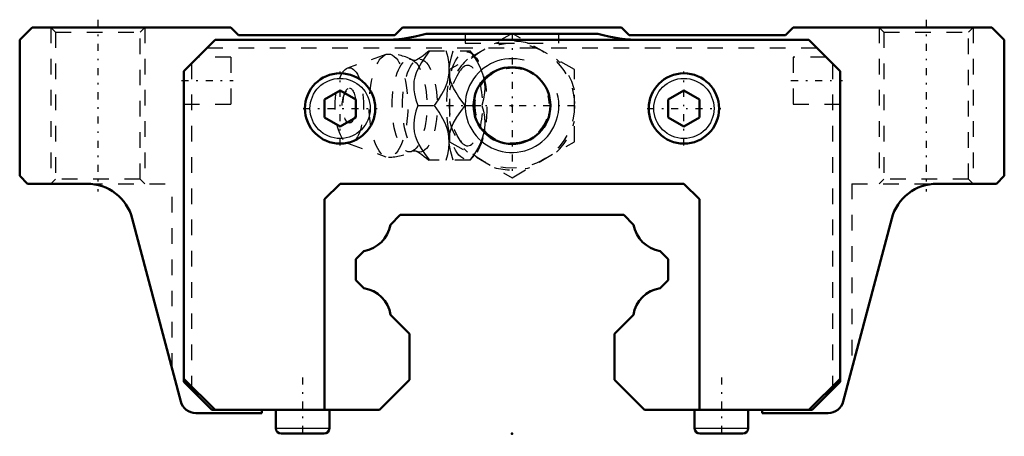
# Model space of a CAD drawing. Header units: millimetres. Extents: x -31.5 to 31.5, y -0.2 to 26.5.
import ezdxf

# ---------------------------------------------------------------- set-up
doc = ezdxf.new("R2010")
doc.units = ezdxf.units.MM
doc.linetypes.add('Center', pattern=[1.5, 0.45, -0.5, 0.05, -0.5])
doc.linetypes.add('Dashed', pattern=[2, 1, -1])
for name, color, linetype, lineweight in [('2d ConnectionPoints', 7, 'Continuous', 50), ('AM_0', 7, 'Continuous', 50), ('AM_4', 3, 'Continuous', 25), ('AM_5', 3, 'Continuous', 25), ('AM_7', 7, 'Center', 25), ('AM_9', 6, 'Dashed', 25)]:
    doc.layers.add(name, color=color, linetype=linetype, lineweight=lineweight)

# ---------------------------------------------------------------- blocks, each defined once
blk = doc.blocks.new('1_ih4lgt18vi8my88lqyn2yw1ub________0_in_HSR20C1SS_GK__BLOCK_1B_M6F__2')
at = {"layer": 'AM_5', "linetype": 'Dashed'}
blk.add_arc((0, 21), 2.386, 75, 15, dxfattribs=at)
at = {"layer": 'AM_7'}
blk.add_line((-4.2, 21), (4.2, 21), dxfattribs=at)
at = {"layer": 'AM_9'}
for p, q in [((0, 25.619), (-4, 23.309)), ((4, 23.309), (0, 25.619)), ((-8.065, 24.271), (-10.522, 23.403)), ((-5.317, 24.5), (-2.667, 24.5)), ((-2.371, 24.151), (-2.667, 24.5)), ((-4, 23.309), (-4, 18.691)), ((4, 18.691), (4, 23.309)), ((-6.03, 21), (-4.96, 21)), ((-3.002, 21), (-1.932, 21)), ((-10.522, 18.597), (-8.065, 17.729)), ((-4, 18.691), (0, 16.381)), ((0, 16.381), (4, 18.691)), ((-2.667, 17.5), (-2.371, 17.849)), ((-2.667, 17.5), (-5.317, 17.5))]:
    blk.add_line(p, q, dxfattribs=at)
for points in [[(-5.273, 24.5), (-5.544, 24.136), (-5.795, 23.763), (-6.013, 23.378), (-6.132, 23.107), (-6.22, 22.83), (-6.273, 22.554), (-6.29, 22.28), (-6.275, 22.012), (-6.236, 21.75), (-6.145, 21.371), (-6.03, 21)], [(-5.314, 24.503), (-5.39, 24.432), (-5.53, 24.312), (-5.692, 24.187), (-5.876, 24.06), (-6.083, 23.933), (-6.128, 23.908)], [(-4.96, 21), (-4.706, 21.359), (-4.479, 21.729), (-4.283, 22.125), (-4.136, 22.53), (-4.067, 22.811), (-4.026, 23.091), (-4.013, 23.378), (-4.026, 23.66), (-4.092, 24.086), (-4.203, 24.5)], [(-4.014, 23.369), (-3.965, 23.75), (-3.874, 24.129), (-3.759, 24.5)], [(-2.689, 24.5), (-2.435, 24.141), (-2.208, 23.771), (-2.012, 23.375), (-1.865, 22.97), (-1.796, 22.689), (-1.755, 22.409), (-1.742, 22.122), (-1.755, 21.84), (-1.821, 21.414), (-1.932, 21)], [(-6.128, 23.908), (-6.133, 23.905), (-6.156, 23.896), (-6.196, 23.887), (-6.252, 23.885), (-6.302, 23.893), (-6.332, 23.903), (-6.341, 23.907)], [(-4.001, 22.933), (-4.002, 22.946), (-4.018, 23.15), (-4.017, 23.31)], [(-3.002, 21), (-3.399, 21.546), (-3.581, 21.83), (-3.742, 22.122), (-3.833, 22.322), (-3.908, 22.525), (-3.966, 22.736), (-4.001, 22.933)], [(-6.03, 21), (-6.143, 20.636), (-6.234, 20.263), (-6.285, 19.878), (-6.286, 19.607), (-6.255, 19.33), (-6.188, 19.054), (-6.086, 18.78), (-5.956, 18.512), (-5.803, 18.25), (-5.548, 17.871), (-5.273, 17.5)], [(-4.203, 17.5), (-4.104, 17.859), (-4.038, 18.229), (-4.013, 18.625), (-4.04, 19.03), (-4.093, 19.311), (-4.174, 19.591), (-4.284, 19.878), (-4.419, 20.16), (-4.669, 20.586), (-4.96, 21)], [(-4.002, 19.06), (-3.972, 19.236), (-3.917, 19.446), (-3.845, 19.65), (-3.756, 19.851), (-3.532, 20.25), (-3.277, 20.629), (-3.002, 21)], [(-1.932, 21), (-1.833, 20.641), (-1.767, 20.271), (-1.742, 19.875), (-1.77, 19.47), (-1.822, 19.189), (-1.903, 18.909), (-2.013, 18.622), (-2.148, 18.34), (-2.398, 17.914), (-2.689, 17.5)], [(-4.015, 18.647), (-4.019, 18.822), (-4.006, 19.025), (-4.002, 19.06)], [(-3.759, 17.5), (-3.92, 18.046), (-3.979, 18.33), (-4.013, 18.618)], [(-6.342, 18.093), (-6.333, 18.097), (-6.305, 18.107), (-6.261, 18.114), (-6.201, 18.114), (-6.158, 18.104), (-6.134, 18.095), (-6.128, 18.092)], [(-6.13, 18.093), (-5.963, 17.996), (-5.776, 17.873), (-5.61, 17.751), (-5.464, 17.632), (-5.338, 17.519), (-5.313, 17.496)]]:
    blk.add_lwpolyline(points, dxfattribs=at)
blk.add_circle((0, 21), 4, dxfattribs=at)
for centre, radius, start, end in [((0, 21), 4.12, 73.86243, 106.13757), ((-7.903, 21), 3.3, 61.76048, 90), ((0, 21), 4.12, 133.86243, 166.13757), ((0, 21), 4.12, 13.86243, 46.13757), ((-9.071, 21), 1.82, 148.36971, 211.63029), ((0, 21), 4.12, 193.86243, 226.13757), ((0, 21), 4.12, 313.86243, 346.13757), ((-7.903, 21), 3.3, 270, 298.23952), ((0, 21), 4.12, 253.86243, 286.13757)]:
    blk.add_arc(centre, radius, start, end, dxfattribs=at)
for centre, major_axis in [((-7.903, 21), (0, 3.3)), ((-6.561, 21), (0, 2.965)), ((-5.9, 21), (0, 2.971)), ((-2.893, 21), (0, 3.445)), ((-10.403, 21), (0, 2.424)), ((-10.403, 21), (0, 1.117))]:
    blk.add_ellipse(centre, major_axis=major_axis, ratio=0.374607, dxfattribs=at)
blk.add_ellipse((-2.841, 21), major_axis=(0, -2.572), ratio=0.374607, start_param=5.781061, end_param=9.926902, dxfattribs=at)
blk = doc.blocks.new('2_HSR20CSSB_M6F11_S_0_in_HSR20C1SS_GK__BLOCK_1B_M6F__2')
at = {"layer": 'AM_0'}
for p, q in [((-30.7, 26), (-31.5, 25.2)), ((-18, 26), (-30.7, 26)), ((-17.5, 25.5), (-18, 26)), ((-7, 26), (-7.5, 25.5)), ((7, 26), (-7, 26)), ((7.5, 25.5), (7, 26)), ((18, 26), (17.5, 25.5)), ((30.7, 26), (18, 26)), ((31.5, 25.2), (30.7, 26)), ((-31.5, 25.2), (-31.5, 16.5)), ((-21, 23.2), (-19, 25.2)), ((-19, 25.2), (19, 25.2)), ((-7.5, 25.5), (-17.5, 25.5)), ((5.5, 25.6), (-5.5, 25.6)), ((17.5, 25.5), (7.5, 25.5)), ((19, 25.2), (21, 23.2)), ((31.5, 16.5), (31.5, 25.2)), ((-21, 23.2), (-21, 3.317)), ((21, 23.2), (21, 3.317)), ((-11, 21.972), (-12, 21.394)), ((-10, 21.394), (-11, 21.972)), ((11, 21.972), (10, 21.394)), ((12, 21.394), (11, 21.972)), ((-12, 21.394), (-12, 20.24)), ((-10, 20.24), (-10, 21.394)), ((10, 21.394), (10, 20.24)), ((12, 20.24), (12, 21.394)), ((-12, 20.24), (-11, 19.662)), ((-11, 19.662), (-10, 20.24)), ((10, 20.24), (11, 19.662)), ((11, 19.662), (12, 20.24)), ((-31.5, 16.5), (-31, 16)), ((31, 16), (31.5, 16.5)), ((-31, 16), (-27.194, 16)), ((-11, 16), (-12, 15)), ((11, 16), (-11, 16)), ((12, 15), (11, 16)), ((27.194, 16), (31, 16)), ((-12, 15), (-12, 1.517)), ((12, 1.517), (12, 15)), ((-7.16, 14), (-7.784, 13.376)), ((7.16, 14), (-7.16, 14)), ((7.784, 13.376), (7.16, 14)), ((-24.294, 13.767), (-21.197, 2.061)), ((21.197, 2.061), (24.294, 13.767)), ((-9.471, 11.689), (-10, 11.16)), ((10, 11.16), (9.471, 11.689)), ((-10, 11.16), (-10, 9.83)), ((10, 9.83), (10, 11.16)), ((-10, 9.83), (-9.484, 9.314)), ((9.484, 9.314), (10, 9.83)), ((-7.767, 7.597), (-6.55, 6.38)), ((6.55, 6.38), (7.767, 7.597)), ((-6.55, 6.38), (-6.55, 3.45)), ((6.55, 3.45), (6.55, 6.38)), ((-21, 3.517), (-19, 1.517)), ((-19.2, 1.517), (-21, 3.317)), ((-6.55, 3.45), (-8.483, 1.517)), ((6.55, 3.45), (8.483, 1.517)), ((19, 1.517), (21, 3.517)), ((19.2, 1.517), (21, 3.317)), ((-20.5, 3.017), (-20.5, 2.817)), ((20.5, 3.017), (20.5, 2.817)), ((-20.23, 1.317), (-16, 1.317)), ((-19.2, 1.517), (-8.483, 1.517)), ((-16, 1.317), (-16, 1.517)), ((-15.115, 1.517), (-15.115, 0.343)), ((-11.685, 0.343), (-11.685, 1.517)), ((8.483, 1.517), (19.2, 1.517)), ((11.685, 1.517), (11.685, 0.343)), ((15.115, 0.343), (15.115, 1.517)), ((16, 1.517), (16, 1.317)), ((16, 1.317), (20.23, 1.317)), ((-14.772, 0), (-12.028, 0)), ((12.028, 0), (14.772, 0))]:
    blk.add_line(p, q, dxfattribs=at)
for centre, radius in [((0, 21), 2.458), ((-11, 20.817), 2.25), ((11, 20.817), 2.25)]:
    blk.add_circle(centre, radius, dxfattribs=at)
for centre, radius, start, end in [((-8.3, 35.2), 10, 270, 286.2602), ((8.3, 35.2), 10, 253.7398, 270), ((-27.194, 13), 3, 14.82037, 90), ((27.194, 13), 3, 90, 165.17963), ((-9.815, 13.72), 2.06, 279.61034, 350.38966), ((9.815, 13.72), 2.06, 189.61034, 260.38966), ((-9.802, 7.279), 2.06, 8.86995, 81.13005), ((9.802, 7.279), 2.06, 98.86995, 171.13005), ((-20.23, 2.317), 1, 194.82037, 270), ((20.23, 2.317), 1, 270, 345.17963), ((-14.772, 0.343), 0.343, 180, 270), ((-12.028, 0.343), 0.343, 270, 360), ((12.028, 0.343), 0.343, 180, 270), ((14.772, 0.343), 0.343, 270, 0)]:
    blk.add_arc(centre, radius, start, end, dxfattribs=at)
at = {"layer": 'AM_4'}
for p, q in [((-15.115, 0.343), (-11.685, 0.343)), ((11.685, 0.343), (15.115, 0.343))]:
    blk.add_line(p, q, dxfattribs=at)
for centre in [(-11, 20.817), (11, 20.817)]:
    blk.add_circle(centre, 1.925, dxfattribs=at)
at = {"layer": 'AM_5', "linetype": 'Dashed'}
for p, q in [((-29.5, 26), (-29.5, 16)), ((-23.5, 26), (-23.5, 16)), ((23.5, 26), (23.5, 16)), ((29.5, 26), (29.5, 16))]:
    blk.add_line(p, q, dxfattribs=at)
at = {"layer": 'AM_5'}
blk.add_arc((0, 21), 3, 75, 15, dxfattribs=at)
at = {"layer": 'AM_7'}
for p, q in [((-26.5, 26.5), (-26.5, 15.5)), ((26.5, 26.5), (26.5, 15.5)), ((0, 25.63), (0, 16.8)), ((-11, 18.455), (-11, 23.18)), ((11, 18.455), (11, 23.18)), ((-21.15, 22.6), (-17.85, 22.6)), ((17.85, 22.6), (21.15, 22.6)), ((-13.363, 20.817), (-8.637, 20.817)), ((8.638, 20.817), (13.363, 20.817)), ((-13.4, 3.601), (-13.4, -0.172)), ((13.4, 3.601), (13.4, -0.172))]:
    blk.add_line(p, q, dxfattribs=at)
at = {"layer": 'AM_9'}
for p, q in [((-29.5, 26), (-29.2, 25.7)), ((-23.8, 25.7), (-23.5, 26)), ((23.5, 26), (23.8, 25.7)), ((29.2, 25.7), (29.5, 26)), ((-29.2, 25.7), (-29.2, 16.3)), ((-29.2, 25.7), (-23.8, 25.7)), ((-23.8, 16.3), (-23.8, 25.7)), ((-3, 25.6), (-3, 25)), ((3, 25), (3, 25.6)), ((23.8, 25.7), (23.8, 16.3)), ((23.8, 25.7), (29.2, 25.7)), ((29.2, 16.3), (29.2, 25.7)), ((-19.5, 24.7), (19.5, 24.7)), ((-3, 25), (3, 25)), ((-18, 24.1), (-20.1, 24.1)), ((-18, 24.1), (-18, 21.1)), ((20.1, 24.1), (18, 24.1)), ((18, 24.1), (18, 21.1)), ((-20.5, 23.7), (-20.5, 3.017)), ((20.5, 23.7), (20.5, 3.017)), ((-21, 21.1), (-18, 21.1)), ((18, 21.1), (21, 21.1)), ((-29.2, 16.3), (-29.5, 16)), ((-23.8, 16.3), (-29.2, 16.3)), ((-27.194, 16), (-21.75, 16)), ((-26.5, 15.919), (-26.5, 16)), ((-23.5, 16), (-23.8, 16.3)), ((-21.75, 4.152), (-21.75, 16)), ((21.75, 16), (21.75, 4.152)), ((21.75, 16), (27.194, 16)), ((23.8, 16.3), (23.5, 16)), ((29.2, 16.3), (23.8, 16.3)), ((26.5, 15.919), (26.5, 16)), ((29.5, 16), (29.2, 16.3))]:
    blk.add_line(p, q, dxfattribs=at)

msp = doc.modelspace()

# ---------------------------------------------------------------- linework, layer by layer
at = {"layer": '2d ConnectionPoints'}
for p in [(0, 21), (0, 21), (0, 0)]:
    msp.add_point(p, dxfattribs=at)

# ---------------------------------------------------------------- block references
for name in ['2_HSR20CSSB_M6F11_S_0_in_HSR20C1SS_GK__BLOCK_1B_M6F__2', '1_ih4lgt18vi8my88lqyn2yw1ub________0_in_HSR20C1SS_GK__BLOCK_1B_M6F__2']:
    msp.add_blockref(name, (0, 0))

doc.saveas('drawing.dxf')
